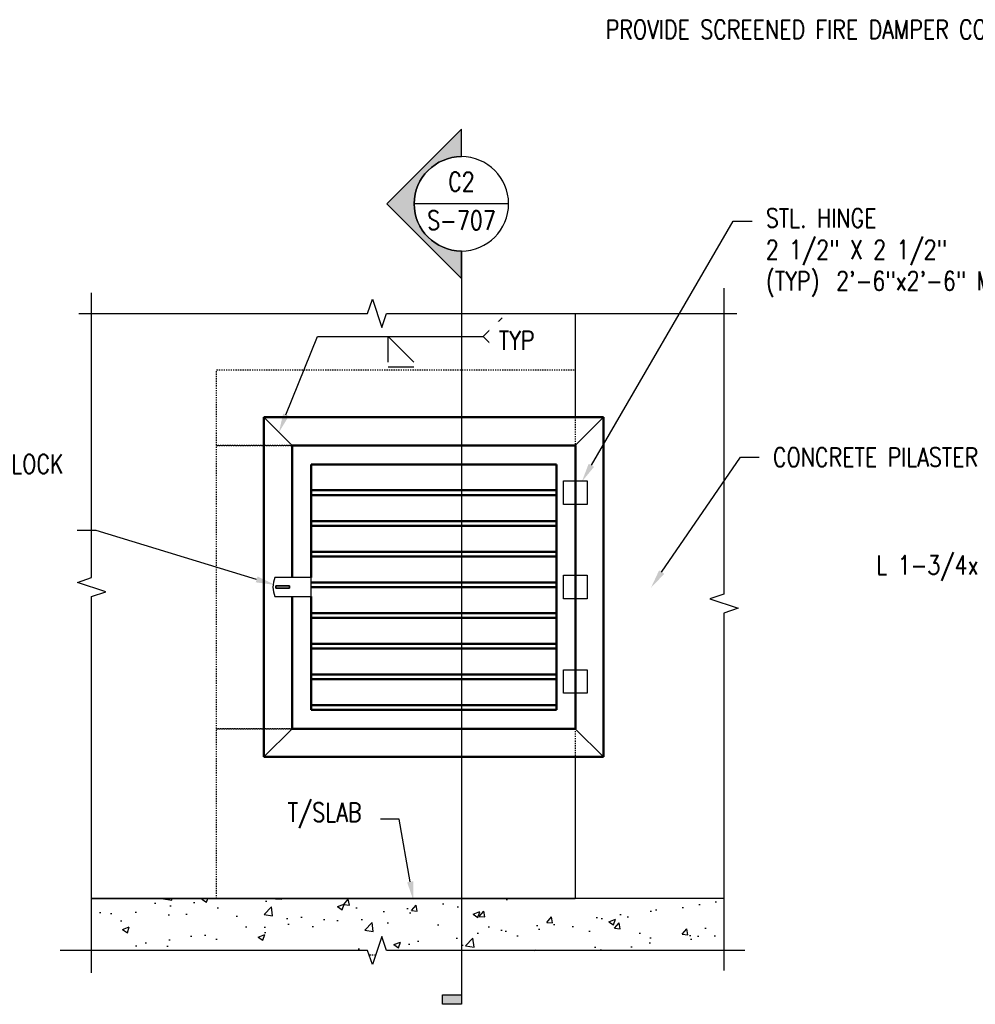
# Model space of a CAD drawing. Header units: inches. Extents: x -283 to 1505, y -272 to 93.
# Tile 3 of 24: x 142 to 243, y -11 to 93. Entities that reach past the tile are written whole.
import ezdxf
from ezdxf import colors
from ezdxf.entities.mleader import LeaderData, LeaderLine
from ezdxf.enums import TextEntityAlignment as Align
from ezdxf.math import Vec2, Vec3

# ---------------------------------------------------------------- set-up
doc = ezdxf.new("R2010")
doc.units = ezdxf.units.IN
doc.header["$MEASUREMENT"] = 0
doc.linetypes.add('Dash', pattern=[0.25, 0.125, -0.125])
for name, color, linetype in [('A-ANNO-NOTE', 2, 'Continuous'), ('A-DETL', 3, 'Continuous'), ('A-DETL-MEDM', 3, 'Continuous'), ('A-DETL-THIN', 1, 'Continuous'), ('A-FLOR', 5, 'Continuous'), ('A-FLOR-HDLN', 1, 'Dash'), ('A-FLOR-PATT', 8, 'Continuous'), ('A-WALL', 5, 'Continuous'), ('A-WALL-HDLN', 1, 'Dash'), ('G-ANNO-SYMB', 2, 'Continuous'), ('G-ANNO-TEXT', 2, 'Continuous'), ('M-EQPM', 2, 'Continuous'), ('S-ANNO-NOTE', 2, 'Continuous'), ('S-ANNO-SYMB', 2, 'Continuous'), ('S-ANNO-TEXT', 2, 'Continuous')]:
    doc.layers.add(name, color=color, linetype=linetype)
doc.styles.add('Annotative', font='romans.shx', dxfattribs={"width": 0.8, "height": 0.125})
doc.styles.add('Arial', font='romans.shx', dxfattribs={"width": 0.8})
doc.styles.add('ROMANS', font='romans.shx', dxfattribs={"width": 0.8})

# ---------------------------------------------------------------- blocks, each defined once
blk = doc.blocks.new('USM_Louver - USM_Louver-1291320-Section 13')
at = {"layer": 'M-EQPM', "lineweight": 50}
for p, q in [((168.08, 51), (168.08, 15)), ((204.08, 51), (168.08, 51)), ((204.08, 15), (204.08, 51)), ((201.08, 48), (171.08, 48)), ((171.08, 48), (171.08, 34)), ((171.08, 48), (201.08, 48)), ((171.08, 34), (171.08, 48)), ((201.08, 18), (201.08, 48)), ((201.08, 48), (201.08, 18)), ((173.08, 46), (199.08, 46)), ((173.08, 34), (173.08, 46)), ((199.08, 46), (199.08, 20)), ((173.08, 42.75), (173.08, 43.25)), ((173.08, 43.25), (199.08, 43.25)), ((199.08, 43.25), (199.08, 42.75)), ((173.08, 42.75), (199.08, 42.75)), ((173.08, 39.5), (173.08, 40)), ((173.08, 40), (199.08, 40)), ((199.08, 40), (199.08, 39.5)), ((173.08, 39.5), (199.08, 39.5)), ((173.08, 36.25), (173.08, 36.75)), ((173.08, 36.75), (199.08, 36.75)), ((199.08, 36.75), (199.08, 36.25)), ((173.08, 36.25), (199.08, 36.25)), ((173.08, 33.5), (199.08, 33.5)), ((199.08, 33.5), (199.08, 33)), ((173.08, 33), (199.08, 33)), ((171.08, 32), (171.08, 18)), ((171.08, 18), (171.08, 32)), ((173.08, 20), (173.08, 32)), ((173.08, 29.75), (173.08, 30.25)), ((173.08, 30.25), (199.08, 30.25)), ((199.08, 30.25), (199.08, 29.75)), ((173.08, 29.75), (199.08, 29.75)), ((173.08, 26.5), (173.08, 27)), ((173.08, 27), (199.08, 27)), ((173.08, 26.5), (199.08, 26.5)), ((199.08, 27), (199.08, 26.5)), ((173.08, 23.25), (173.08, 23.75)), ((173.08, 23.75), (199.08, 23.75)), ((173.08, 23.25), (199.08, 23.25)), ((199.08, 23.75), (199.08, 23.25)), ((173.08, 20), (173.08, 20.5)), ((199.08, 20.5), (173.08, 20.5)), ((173.08, 20), (199.08, 20)), ((199.08, 20), (173.08, 20)), ((199.08, 20.5), (199.08, 20)), ((171.08, 18), (201.08, 18)), ((201.08, 18), (171.08, 18)), ((168.08, 15), (204.08, 15))]:
    blk.add_line(p, q, dxfattribs=at)
blk = doc.blocks.new('HDR-Si_Weld-Symbol - Both-1969930-DETAIL - DOOR WHEEL')
at = {"layer": 'A-ANNO-NOTE'}
for p, q in [((0.6609, 0), (0.7859, 0.125)), ((-0.4375, 0), (0.6609, 0)), ((0.0313, 0), (0.2004, -0.1691)), ((0.0313, -0.1691), (0.0313, 0)), ((0.6609, 0), (0.7859, -0.125)), ((0.0313, -0.2004), (0.2004, -0.2004))]:
    blk.add_line(p, q, dxfattribs=at)
blk = doc.blocks.new('*U20')
at = {"lineweight": -3}
h = blk.add_hatch(color=256, dxfattribs=at)
edge = h.paths.add_edge_path()
edge.add_line((0, 0.3125), (0, 0.4947))
edge.add_line((0, 0.4947), (0.4947, 0))
edge.add_line((0.4947, 0), (0, -0.4947))
edge.add_line((0, -0.4947), (0, -0.3125))
edge.add_arc((0, 0), 0.3125, 270, 450)
blk.add_hatch(color=256, dxfattribs=at).paths.add_polyline_path([(0, -5.2376), (0, -5.3001), (0.125, -5.3001), (0.125, -5.2376)])
for p, q in [((0.4947, 0), (0, 0.4947)), ((-0.3125, 0), (0.3125, 0)), ((0, -0.4947), (0.4947, 0))]:
    blk.add_line(p, q, dxfattribs=at)
at = {"linetype": 'Continuous', "lineweight": -3}
blk.add_line((0, -0.3125), (0, -5.3001), dxfattribs=at)
at = {"lineweight": -3, "flags": 128}
blk.add_lwpolyline([(0, 0.3125), (0, 0.4947), (0.4947, 0), (0, -0.4947), (0, -0.3125, 1), (0, 0.3125)], format="xyb", close=True, dxfattribs=at)
blk.add_lwpolyline([(0.0156, 0.3125), (0.0156, 0.3125)], dxfattribs=at)
blk.add_lwpolyline([(0.0156, 0.3125), (0.0156, 0.3125)], dxfattribs=at)
blk.add_lwpolyline([(0, -5.2376), (0, -5.3001), (0.125, -5.3001), (0.125, -5.2376), (0, -5.2376)], close=True, dxfattribs=at)
at = {"lineweight": -3}
blk.add_circle((0, 0), 0.3125, dxfattribs=at)
at = {"linetype": 'Continuous', "lineweight": -3, "style": 'Arial'}
blk.add_attdef('X#', text='', height=0.0938, dxfattribs=at).set_placement((0, 0.0469), align=Align.BOTTOM_CENTER)
blk.add_attdef('X-###', text='', height=0.0938, dxfattribs=at).set_placement((0, -0.0469), align=Align.TOP_CENTER)

msp = doc.modelspace()

# ---------------------------------------------------------------- hatches: boundary and pattern name
at = {"layer": 'A-FLOR-PATT', "lineweight": -3}
h = msp.add_hatch(dxfattribs=at)
h.set_pattern_fill('AR-CONC', color=8, style=0)
h.paths.add_polyline_path([(179.5774, -7), (180.5774, -4), (181.0774, -5.5), (216.8274, -5.5), (216.8274, 0), (149.8274, 0), (149.8274, -5.5), (179.0774, -5.5)])

# ---------------------------------------------------------------- linework, layer by layer
at = {"layer": 'A-ANNO-NOTE', "lineweight": -3}
msp.add_line((174.9743, 59.5396), (176.2558, 59.5396), dxfattribs=at)
at = {"layer": 'A-DETL-MEDM', "lineweight": -3}
for p, q in [((201.0774, 62), (201.0774, 51.002)), ((171.0774, 48), (168.0774, 51)), ((201.0774, 48), (204.0774, 51)), ((199.8274, 41.75), (199.8274, 44.25)), ((199.8274, 44.25), (202.3274, 44.25)), ((201.0774, 44.25), (201.0774, 41.75)), ((202.3274, 44.25), (202.3274, 41.75)), ((202.3274, 41.75), (199.8274, 41.75)), ((173.0774, 34), (169.2595, 34)), ((173.0774, 31.6875), (173.0774, 34.3125)), ((199.8274, 31.75), (199.8274, 34.25)), ((199.8274, 34.25), (202.3274, 34.25)), ((201.0774, 34.25), (201.0774, 31.75)), ((202.3274, 34.25), (202.3274, 31.75)), ((170.7803, 33.125), (169.3453, 33.125)), ((169.3453, 33.125), (169.3453, 32.875)), ((169.3453, 32.875), (170.7803, 32.875)), ((170.7803, 32.875), (170.7803, 33.125)), ((169.2595, 32), (173.0774, 32)), ((202.3274, 31.75), (199.8274, 31.75)), ((199.8274, 21.75), (199.8274, 24.25)), ((199.8274, 24.25), (202.3274, 24.25)), ((201.0774, 24.25), (201.0774, 21.75)), ((202.3274, 24.25), (202.3274, 21.75)), ((202.3274, 21.75), (199.8274, 21.75)), ((171.0774, 18), (168.0774, 15)), ((201.0774, 18), (204.0774, 15)), ((201.0774, 14.998), (201.0774, 0.002)), ((216.8274, 0), (201.0774, 0))]:
    msp.add_line(p, q, dxfattribs=at)
msp.add_arc((171.4828, 33), 2.4379, 155.783329, 204.216671, dxfattribs=at)
at = {"layer": 'A-DETL-THIN', "lineweight": -3}
for p, q in [((173.0774, 34), (169.2595, 34)), ((173.0774, 32), (173.0774, 34)), ((169.3453, 32.875), (169.3453, 33.125)), ((169.3453, 33.125), (170.7803, 33.125)), ((170.7803, 32.875), (169.3453, 32.875)), ((170.7803, 33.125), (170.7803, 32.875)), ((169.2595, 32), (173.0774, 32))]:
    msp.add_line(p, q, dxfattribs=at)
msp.add_arc((171.4828, 33), 2.4379, 155.783329, 204.216671, dxfattribs=at)
at = {"layer": 'A-FLOR', "lineweight": -3}
msp.add_line((216.8274, 0), (149.8274, 0), dxfattribs=at)
at = {"layer": 'A-FLOR-HDLN', "lineweight": -3}
for p, q in [((163.0774, 56), (201.0774, 56)), ((163.0774, 48), (163.0774, 56)), ((168.0754, 48), (163.0774, 48)), ((171.0754, 48), (168.0793, 48)), ((163.0774, 18), (168.0754, 18)), ((163.0774, 0.002), (163.0774, 18)), ((168.0793, 18), (171.0754, 18)), ((201.0774, 18), (201.0774, 15.002)), ((179.9107, -6), (179.244, -6))]:
    msp.add_line(p, q, dxfattribs=at)
at = {"layer": 'A-WALL', "lineweight": -3}
msp.add_line((149.8274, 0), (201.0774, 0), dxfattribs=at)
at = {"layer": 'A-WALL-HDLN', "lineweight": -3}
for p, q in [((201.0774, 50.998), (201.0774, 48)), ((163.0774, 18), (163.0774, 48)), ((163.0774, 48), (168.0754, 48)), ((168.0793, 48), (171.0754, 48)), ((168.0754, 18), (163.0774, 18)), ((171.0754, 18), (168.0793, 18)), ((201.0774, 17.998), (201.0774, 15.002)), ((201.0774, 14.998), (201.0774, 0.002))]:
    msp.add_line(p, q, dxfattribs=at)
at = {"layer": 'G-ANNO-SYMB', "lineweight": -3}
for p, q in [((216.8274, 64.6823), (216.8274, 32.25)), ((149.8274, 34), (149.8274, 64.1875)), ((179.0774, 62), (179.5774, 63.5)), ((179.5774, 63.5), (180.5774, 60.5)), ((148.4962, 62), (179.0774, 62)), ((180.5774, 60.5), (181.0774, 62)), ((181.0774, 62), (218.2063, 62)), ((148.3274, 33.5), (149.8274, 34)), ((151.3274, 32.5), (148.3274, 33.5)), ((149.8274, 32), (151.3274, 32.5)), ((149.8274, -7.8573), (149.8274, 32)), ((216.8274, 32.25), (215.3274, 31.75)), ((215.3274, 31.75), (218.3274, 30.75)), ((218.3274, 30.75), (216.8274, 30.25)), ((216.8274, 30.25), (216.8274, -7.6137)), ((180.5774, -4), (179.5774, -7)), ((181.0774, -5.5), (180.5774, -4)), ((179.0774, -5.5), (146.5047, -5.5)), ((179.5774, -7), (179.0774, -5.5)), ((219.0547, -5.5), (181.0774, -5.5))]:
    msp.add_line(p, q, dxfattribs=at)

# ---------------------------------------------------------------- block references
at = {"layer": 'A-ANNO-NOTE', "lineweight": -3, "xscale": 16, "yscale": 16, "zscale": 16}
msp.add_blockref('HDR-Si_Weld-Symbol - Both-1969930-DETAIL - DOOR WHEEL', (180.7558, 59.5396), dxfattribs=at)
at = {"layer": 'A-DETL', "color": 8, "lineweight": -3}
msp.add_blockref('USM_Louver - USM_Louver-1291320-Section 13', (0, 0), dxfattribs=at)

# ---------------------------------------------------------------- leaders
at = {"layer": 'G-ANNO-TEXT', "lineweight": -3}
ml = msp.add_multileader_mtext('Standard', dxfattribs=at)
ml.set_content('\\A1;STL. HINGE\\P2 1/2" X 2 1/2"\\P(TYP)', color=256, style='Annotative')
ml.set_leader_properties(color=1, linetype='ByLayer', lineweight=-1)
ml.build(insert=Vec2(0, 0))
ml.multileader.update_dxf_attribs({"text_right_attachment_type": 3, "dogleg_length": 0.125, "arrow_head_size": 2, "scale": 16})
ctx = ml.context
ctx.base_point, ctx.scale, ctx.char_height, ctx.arrow_head_size, ctx.landing_gap_size, ctx.plane_origin = Vec3(219.8156, 71.7551), 16, 2, 2, 1.44, Vec3(212.0106, 63.0468)
ctx.right_attachment = 3
notes = []
notes.append((ctx, [(0, (1, 1, 0), (217.8156, 71.7551), (1, 0), 2, [(0, [(201.77, 44.1693)], 0, [])])]))
ctx.mtext.insert, ctx.mtext.width, ctx.mtext.flow_direction = Vec3(221.2556, 73.0885), 23.260912, 5
ml = msp.add_multileader_mtext('Standard', dxfattribs=at)
ml.set_content('2\'-6"x2\'-6" MULTI BLADE FIRE STOP DAMPER W/FUSIBLE LINK', color=256, style='Annotative')
ml.set_leader_properties(color=1, linetype='ByLayer', lineweight=-1)
ml.build(insert=Vec2(0, 0))
ml.multileader.update_dxf_attribs({"text_left_attachment_type": 3, "text_right_attachment_type": 3, "dogleg_length": 0.125, "arrow_head_size": 2, "scale": 16})
ctx = ml.context
ctx.base_point, ctx.scale, ctx.char_height, ctx.arrow_head_size, ctx.landing_gap_size, ctx.plane_origin = Vec3(264.3382, 57.6801), 16, 2, 2, 1.44, Vec3(281.5868, 82.9145)
ctx.left_attachment, ctx.right_attachment, ctx.text_align_type = 3, 3, 2
notes.append((ctx, [(1, (1, 1, 0), (300.9896, 57.6801), (-1, 0), 2, [(0, [(331.8749, 48.1352)], 0, [])])]))
ctx.mtext.insert, ctx.mtext.width, ctx.mtext.defined_height, ctx.mtext.alignment, ctx.mtext.flow_direction = Vec3(297.5496, 66.442), 34.275467, 12.3279, 3, 5
ml = msp.add_multileader_mtext('Standard', dxfattribs=at)
ml.set_content('HEAVY DUTY LOUVER', color=256, style='Annotative')
ml.set_leader_properties(color=1, linetype='ByLayer', lineweight=-1)
ml.build(insert=Vec2(0, 0))
ml.multileader.update_dxf_attribs({"text_left_attachment_type": 3, "text_right_attachment_type": 3, "dogleg_length": 0.125, "arrow_head_size": 2, "scale": 16})
ctx = ml.context
ctx.base_point, ctx.scale, ctx.char_height, ctx.arrow_head_size, ctx.landing_gap_size, ctx.plane_origin = Vec3(271.2715, 51.275), 16, 2, 2, 1.44, Vec3(281.5868, 67.3299)
ctx.left_attachment, ctx.right_attachment, ctx.text_align_type = 3, 3, 2
notes.append((ctx, [(1, (1, 1, 0), (300.9896, 51.275), (-1, 0), 2, [(0, [(319.6356, 47.8912)], 0, [])])]))
ctx.mtext.insert, ctx.mtext.width, ctx.mtext.alignment, ctx.mtext.flow_direction = Vec3(297.5496, 52.275), 29.134031, 3, 5
ml = msp.add_multileader_mtext('Standard', dxfattribs=at)
ml.set_content('\\A1;STL. HASP 2 5/8" LG. PROVIDE HIGH SECURITY LOCK', color=256, style='Annotative')
ml.set_leader_properties(color=1, linetype='ByLayer', lineweight=-1)
ml.build(insert=Vec2(0, 0))
ml.multileader.update_dxf_attribs({"text_right_attachment_type": 3, "dogleg_length": 0.125, "arrow_head_size": 2, "scale": 16})
ctx = ml.context
ctx.base_point, ctx.scale, ctx.char_height, ctx.arrow_head_size, ctx.landing_gap_size, ctx.plane_origin = Vec3(122.7179, 46.0421), 16, 2, 2, 1.44, Vec3(117.5248, 44.935)
ctx.right_attachment, ctx.text_align_type = 3, 2
notes.append((ctx, [(1, (1, 1, 0), (150.3026, 38.9945), (-1, 0), 2, [(0, [(169.2322, 33.2345)], 0, [])])]))
ctx.mtext.insert, ctx.mtext.width, ctx.mtext.defined_height, ctx.mtext.alignment, ctx.mtext.flow_direction = Vec3(146.8626, 47.0421), 26.864497, 12.6932, 3, 5
ml = msp.add_multileader_mtext('Standard', dxfattribs=at)
ml.set_content('CONCRETE PILASTER', color=256, style='Annotative')
ml.set_leader_properties(color=1, linetype='ByLayer', lineweight=-1)
ml.build(insert=Vec2(0, 0))
ml.multileader.update_dxf_attribs({"text_right_attachment_type": 3, "dogleg_length": 0.125, "arrow_head_size": 2, "scale": 16})
ctx = ml.context
ctx.base_point, ctx.scale, ctx.char_height, ctx.arrow_head_size, ctx.landing_gap_size, ctx.plane_origin = Vec3(220.5679, 46.7602), 16, 2, 2, 1.44, Vec3(211.9921, 38.0519)
ctx.right_attachment = 3
notes.append((ctx, [(0, (1, 1, 0), (218.5679, 46.7602), (1, 0), 2, [(0, [(209.0955, 32.9339)], 0, [])])]))
ctx.mtext.insert, ctx.mtext.width, ctx.mtext.flow_direction = Vec3(222.0079, 47.7602), 23.260912, 5
ml = msp.add_multileader_mtext('Standard', dxfattribs=at)
ml.set_content('FUSIBLE LINK', color=256, style='Annotative')
ml.set_leader_properties(color=1, linetype='ByLayer', lineweight=-1)
ml.build(insert=Vec2(0, 0))
ml.multileader.update_dxf_attribs({"text_left_attachment_type": 3, "text_right_attachment_type": 3, "dogleg_length": 0.125, "arrow_head_size": 2, "scale": 16})
ctx = ml.context
ctx.base_point, ctx.scale, ctx.char_height, ctx.arrow_head_size, ctx.landing_gap_size, ctx.plane_origin = Vec3(280.3382, 44.9425), 16, 2, 2, 1.44, Vec3(283.0431, 58.3645)
ctx.left_attachment, ctx.right_attachment, ctx.text_align_type = 3, 3, 2
notes.append((ctx, [(1, (1, 1, 0), (300.9896, 44.9425), (-1, 0), 2, [(0, [(328.9069, 43.0151)], 0, [])])]))
ctx.mtext.insert, ctx.mtext.width, ctx.mtext.alignment, ctx.mtext.flow_direction = Vec3(297.5496, 45.9425), 23.260912, 3, 5
ml = msp.add_multileader_mtext('Standard', dxfattribs=at)
ml.set_content('\\A1;L 1-3/4x 1-1/2x 1/8 STOPS W/ 5/16"%%C ANCHOR BOLTS ', color=256, style='Annotative')
ml.set_leader_properties(color=1, linetype='ByLayer', lineweight=-1)
ml.build(insert=Vec2(0, 0))
ml.multileader.update_dxf_attribs({"text_left_attachment_type": 3, "text_right_attachment_type": 3, "dogleg_length": 0.125, "arrow_head_size": 2, "scale": 16})
ctx = ml.context
ctx.base_point, ctx.scale, ctx.char_height, ctx.arrow_head_size, ctx.landing_gap_size, ctx.plane_origin = Vec3(266.7763, 27.8995), 16, 2, 2, 1.44, Vec3(283.0431, 39.8878)
ctx.left_attachment, ctx.right_attachment, ctx.text_align_type = 3, 3, 2
notes.append((ctx, [(1, (1, 1, 0), (300.9896, 27.8995), (-1, 0), 2, [(0, [(334.3103, 24.8005)], 0, [])])]))
ctx.mtext.insert, ctx.mtext.width, ctx.mtext.defined_height, ctx.mtext.alignment, ctx.mtext.flow_direction = Vec3(297.5496, 36.3281), 33.464438, 12.8819, 3, 5
ml = msp.add_multileader_mtext('Standard', dxfattribs=at)
ml.set_content('\\A1;L 3x5x1/4 (TYP)', color=256, style='Annotative')
ml.set_leader_properties(color=1, linetype='ByLayer', lineweight=-1)
ml.build(insert=Vec2(0, 0))
ml.multileader.update_dxf_attribs({"text_left_attachment_type": 3, "text_right_attachment_type": 3, "dogleg_length": 0.125, "arrow_head_size": 2, "scale": 16})
ctx = ml.context
ctx.base_point, ctx.scale, ctx.char_height, ctx.arrow_head_size, ctx.landing_gap_size, ctx.plane_origin = Vec3(275.5382, 19.5888), 16, 2, 2, 1.44, Vec3(281.1679, 29.338)
ctx.left_attachment, ctx.right_attachment, ctx.text_align_type = 3, 3, 2
notes.append((ctx, [(1, (1, 1, 0), (300.9896, 19.5888), (-1, 0), 2, [(0, [(319.8714, 23.02)], 0, [])])]))
ctx.mtext.insert, ctx.mtext.width, ctx.mtext.alignment, ctx.mtext.flow_direction = Vec3(297.5496, 21.303), 27.289693, 3, 5
ml = msp.add_multileader_mtext('Standard', dxfattribs=at)
ml.set_content('T/SLAB', color=256, style='Annotative')
ml.set_leader_properties(color=1, linetype='ByLayer', lineweight=-1)
ml.build(insert=Vec2(0, 0))
ml.multileader.update_dxf_attribs({"text_right_attachment_type": 3, "dogleg_length": 0.125, "arrow_head_size": 2, "scale": 16})
ctx = ml.context
ctx.base_point, ctx.scale, ctx.char_height, ctx.arrow_head_size, ctx.landing_gap_size, ctx.plane_origin = Vec3(169.1612, 8.8068), 16, 2, 2, 1.44, Vec3(169.9314, 23.9484)
ctx.right_attachment = 3
notes.append((ctx, [(1, (1, 1, 0), (182.4221, 8.4258), (-1, 0), 2, [(0, [(183.9283, -0.1925)], 0, [])])]))
ctx.mtext.insert, ctx.mtext.width, ctx.mtext.flow_direction = Vec3(170.6012, 10.1401), 23.260912, 5
at = {"layer": 'S-ANNO-NOTE', "lineweight": -3}
ml = msp.add_multileader_mtext('Standard', dxfattribs=at)
ml.set_content('\\pxt3.2,6.4,9.6,12.8,16,19.2,22.4,25.6,28.8,32,35.2,38.4,41.6,44.8,48,51.2,54.4,57.6,60.8,64,67.2,70.4,73.6,76.8,80,83.2,86.4,89.6,92.8,96,99.2,102.4;{\\C256; }', color=256, style='Annotative')
ml.set_leader_properties(color=256, linetype='ByLayer', lineweight=-1)
ml.build(insert=Vec2(0, 0))
ml.multileader.update_dxf_attribs({"text_right_attachment_type": 3, "dogleg_length": 0.3594, "arrow_head_size": 2, "scale": 16})
ctx = ml.context
ctx.base_point, ctx.scale, ctx.char_height, ctx.arrow_head_size, ctx.landing_gap_size, ctx.plane_origin = Vec3(179.5058, 59.5396), 16, 2, 2, 1.44, Vec3(164.6256, 21.2034)
ctx.right_attachment = 3
notes.append((ctx, [(0, (1, 1, 0), (173.7558, 59.5396), (1, 0), 5.75, [(0, [(169.6811, 49.3963)], 0, [])])]))
ctx.mtext.insert, ctx.mtext.width, ctx.mtext.flow_direction = Vec3(180.9458, 60.5396), 46.56471, 5
for ctx, leaders in notes:
    for number, flags, end, landing, length, lines in leaders:
        leader = LeaderData()
        leader.index, (leader.has_last_leader_line, leader.has_dogleg_vector, leader.attachment_direction) = number, flags
        leader.last_leader_point, leader.dogleg_vector, leader.dogleg_length = Vec3(end), Vec3(landing), length
        for number, points, colour, breaks in lines:
            line = LeaderLine()
            line.index, line.vertices, line.color, line.breaks = number, Vec3.list(points), colors.encode_raw_color(colour), breaks
            leader.lines.append(line)
        ctx.leaders.append(leader)

# ---------------------------------------------------------------- next in the draw order: texts
at = {"layer": 'A-ANNO-NOTE', "lineweight": -3, "insert": (192.9628, 59.1258), "char_height": 2, "width": 4.434646, "attachment_point": 4, "line_spacing_factor": 0.981704, "style": 'Annotative', "bg_fill": 2}
msp.add_mtext('\\pxt3.2,6.4,9.6,12.8,16,19.2,22.4,25.6,28.8,32,35.2,38.4,41.6,44.8,48,51.2,54.4,57.6,60.8,64,67.2,70.4,73.6,76.8,80,83.2,86.4,89.6,92.8,96,99.2,102.4;{TYP}', dxfattribs=at)

# ---------------------------------------------------------------- next in the draw order: block references
at = {"layer": 'G-ANNO-SYMB', "lineweight": -3}
ref = msp.add_blockref('*U20', (189.0096, 73.6016), dxfattribs=dict(at, xscale=-16, yscale=16, zscale=16))
ref.add_attrib('X-###', 'S-707', dxfattribs={"layer": 'S-ANNO-SYMB', "color": 1, "linetype": 'Continuous', "lineweight": -2, "height": 2, "style": 'ROMANS', "width": 0.8}).set_placement((189.0096, 72.8516), align=Align.TOP_CENTER)
ref.add_attrib('X#', 'C2', dxfattribs={"layer": 'S-ANNO-TEXT', "color": 1, "linetype": 'Continuous', "lineweight": -2, "height": 2, "style": 'ROMANS', "width": 0.8}).set_placement((189.0096, 74.3516), align=Align.BOTTOM_CENTER)

# ---------------------------------------------------------------- next in the draw order: leaders
at = {"layer": 'G-ANNO-TEXT', "lineweight": -3}
ml = msp.add_multileader_mtext('Standard', dxfattribs=at)
ml.set_content('\\A1;PROVIDE SCREENED FIRE DAMPER COMPONENTS ONLY IF REQUIRED BY USING AGENCY', color=256, style='Annotative')
ml.set_leader_properties(color=1, linetype='ByLayer', lineweight=-1)
ml.build(insert=Vec2(0, 0))
ml.multileader.update_dxf_attribs({"text_left_attachment_type": 3, "text_right_attachment_type": 3, "dogleg_length": 0.125, "arrow_head_size": 2, "scale": 16})
ctx = ml.context
ctx.base_point, ctx.scale, ctx.char_height, ctx.arrow_head_size, ctx.landing_gap_size, ctx.plane_origin = Vec3(266.0906, 82.0728), 16, 2, 2, 1.44, Vec3(277.5823, 75.053)
ctx.left_attachment, ctx.right_attachment, ctx.text_align_type = 3, 3, 2
notes = []
notes.append((ctx, [(1, (1, 1, 0), (300.9896, 82.0728), (-1, 0), 2, [(0, [(331.9546, 50.6805)], 0, [])])]))
ctx.mtext.insert, ctx.mtext.width, ctx.mtext.defined_height, ctx.mtext.alignment, ctx.mtext.flow_direction = Vec3(297.5496, 93.0728), 30.557851, 10.4969, 3, 5
ml = msp.add_multileader_mtext('Standard', dxfattribs=at)
ml.set_content('GRAVEL MATERIAL\\PWRAPPED IN FILTER FABRIC (TYP)', color=256, style='Annotative')
ml.set_leader_properties(color=1, linetype='ByLayer', lineweight=-1)
ml.build(insert=Vec2(0, 0))
ml.multileader.update_dxf_attribs({"text_right_attachment_type": 3, "dogleg_length": 0.125, "arrow_head_size": 2, "scale": 16})
ctx = ml.context
ctx.base_point, ctx.scale, ctx.char_height, ctx.arrow_head_size, ctx.landing_gap_size, ctx.plane_origin = Vec3(556.0007, 56.9821), 16, 2, 2, 1.44, Vec3(557.9613, 37.8078)
ctx.right_attachment, ctx.text_align_type = 3, 2
notes.append((ctx, [(1, (1, 1, 0), (584.5759, 49.9345), (-1, 0), 2, [(0, [(589.5931, 21.6113)], 0, [])])]))
ctx.mtext.insert, ctx.mtext.width, ctx.mtext.defined_height, ctx.mtext.alignment, ctx.mtext.flow_direction = Vec3(581.1359, 58.3155), 24.975852, 13.6748, 3, 5
for ctx, leaders in notes:
    for number, flags, end, landing, length, lines in leaders:
        leader = LeaderData()
        leader.index, (leader.has_last_leader_line, leader.has_dogleg_vector, leader.attachment_direction) = number, flags
        leader.last_leader_point, leader.dogleg_vector, leader.dogleg_length = Vec3(end), Vec3(landing), length
        for number, points, colour, breaks in lines:
            line = LeaderLine()
            line.index, line.vertices, line.color, line.breaks = number, Vec3.list(points), colors.encode_raw_color(colour), breaks
            leader.lines.append(line)
        ctx.leaders.append(leader)

doc.saveas('drawing.dxf')
